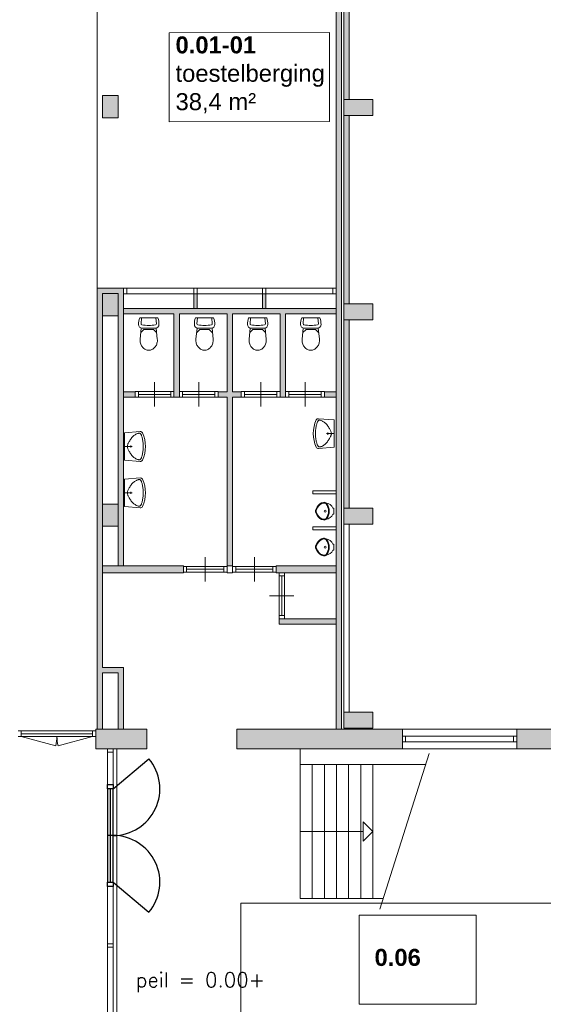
# Model space of a CAD drawing. Header units: millimetres. Extents: x 755778 to 1537169, y 90093 to 392038.
# Tile 42 of 134: x 773960 to 784731, y 353923 to 374169. Entities that reach past the tile are written whole.
import ezdxf

# ---------------------------------------------------------------- set-up
doc = ezdxf.new("R2010")
doc.units = ezdxf.units.MM
doc.layers.add('NIV 00', color=7, linetype='Continuous')
doc.layers.add('oppervlaktelijnen', color=6, linetype='Continuous', lineweight=35, plot=False)
doc.layers.add('RUIMTEnr', color=7, linetype='Continuous', lineweight=5)
doc.styles.add('ROMANS', font='romans.shx')
doc.styles.get("Standard").update_dxf_attribs({"font": 'arial.ttf'})

msp = doc.modelspace()

# ---------------------------------------------------------------- hatches: boundary and pattern name
at = {"layer": 'NIV 00', "lineweight": 5}
h = msp.add_hatch(color=7, dxfattribs=at)
h.dxf.hatch_style = 1
h.paths.add_polyline_path([(792821.8, 362448.1), (792636.8, 362448.1), (792636.8, 380823.1), (792526.8, 380823.1), (792526.8, 362338.1), (792711.8, 362338.1), (792711.8, 359738.1), (792821.8, 359738.1)])
h.paths.add_polyline_path([(788306.8, 368536.8), (788196.8, 368536.8), (788196.8, 359738.1), (788306.8, 359738.1)])
h.paths.add_polyline_path([(780736.8, 372198.1), (780626.8, 372198.1), (780626.8, 368328.1), (780736.8, 368328.1)])
h.paths.add_polyline_path([(780576.8, 379581.1), (780544.8, 379581.1), (780466.8, 379581.1), (780466.8, 359578.1), (780576.8, 359578.1)])
h.paths.add_polyline_path([(780736.8, 367998.1), (780626.8, 367998.1), (780626.8, 364128.1), (780736.8, 364128.1)])
at = {"layer": 'NIV 00', "lineweight": 5, "true_color": 0x555d61}
h = msp.add_hatch(color=251, dxfattribs=at)
h.paths.add_polyline_path([(781226.8, 363798.1), (781226.8, 364128.1), (780626.8, 364128.1), (780626.8, 363798.1)])
h.paths.add_polyline_path([(781226.8, 367998.1), (781226.8, 368328.1), (780626.8, 368328.1), (780626.8, 367998.1)])
h.paths.add_polyline_path([(781226.8, 372198.1), (781226.8, 372528.1), (780626.8, 372528.1), (780626.8, 372198.1)])
h.paths.add_polyline_path([(781226.8, 376398.1), (781226.8, 376728.1), (780626.8, 376728.1), (780626.8, 376398.1)])
at = {"layer": 'NIV 00', "lineweight": 5}
h = msp.add_hatch(color=7, dxfattribs=at)
h.dxf.hatch_style = 1
h.paths.add_polyline_path([(780736.8, 376398.1), (780626.8, 376398.1), (780626.8, 372528.1), (780736.8, 372528.1)])
at = {"layer": 'NIV 00', "lineweight": 5, "true_color": 0x555d61}
h = msp.add_hatch(color=251, dxfattribs=at)
h.paths.add_polyline_path([(775666.8, 372153.1), (775666.8, 372608.1), (775986.8, 372608.1), (775986.8, 372153.1)])
h.paths.add_polyline_path([(775666.8, 368083.1), (775666.8, 368538.1), (775986.8, 368538.1), (775986.8, 368083.1)])
h.paths.add_polyline_path([(775666.8, 363753.1), (775666.8, 364208.1), (775986.8, 364208.1), (775986.8, 363753.1)])
h.paths.add_polyline_path([(781226.8, 359598.1), (781226.8, 359928.1), (780626.8, 359928.1), (780626.8, 359598.1)])
h.paths.add_polyline_path([(778426.8, 359578.1), (778426.8, 359178.1), (781831.8, 359178.1), (781831.8, 359578.1)])
h.paths.add_polyline_path([(775526.8, 359578.1), (776576.8, 359578.1), (776576.8, 359178.1), (775526.8, 359178.1)])
h.paths.add_polyline_path([(784184.3, 359578.1), (784969.3, 359578.1), (784969.3, 359178.1), (784184.3, 359178.1)])
h.paths.add_polyline_path([(787326.8, 359578.1), (788211.8, 359578.1), (788211.8, 359178.1), (787326.8, 359178.1)])
h.paths.add_polyline_path([(791441.8, 359578.1), (791711.8, 359578.1), (791711.8, 359178.1), (791441.8, 359178.1)])
h.paths.add_polyline_path([(787941.8, 352578.1), (788211.8, 352578.1), (788211.8, 352178.1), (787941.8, 352178.1)])
h.paths.add_polyline_path([(788231.8, 348728.1), (788501.8, 348728.1), (788501.8, 349028.1), (788231.8, 349028.1)])
h.paths.add_polyline_path([(787941.8, 348728.1), (788211.8, 348728.1), (788211.8, 349028.1), (787941.8, 349028.1)])
h.paths.add_polyline_path([(784441.8, 348728.1), (784711.8, 348728.1), (784711.8, 349028.1), (784441.8, 349028.1)])
h.paths.add_polyline_path([(791441.8, 348728.1), (791711.8, 348728.1), (791711.8, 349028.1), (791441.8, 349028.1)])
h.paths.add_polyline_path([(794941.8, 348728.1), (795211.8, 348728.1), (795211.8, 349028.1), (794941.8, 349028.1)])
h.paths.add_polyline_path([(794941.8, 352578.1), (795211.8, 352578.1), (795211.8, 352178.1), (794941.8, 352178.1)])
h.paths.add_polyline_path([(794941.8, 359578.1), (795211.8, 359578.1), (795211.8, 359178.1), (794941.8, 359178.1)])
h.paths.add_polyline_path([(798441.8, 359578.1), (798711.8, 359578.1), (798711.8, 359178.1), (798441.8, 359178.1)])
at = {"layer": 'NIV 00', "lineweight": 5}
h = msp.add_hatch(color=7, dxfattribs=at)
h.dxf.hatch_style = 1
h.paths.add_polyline_path([(775666.8, 365993.2), (775558, 365993.2), (775556.8, 365991.9), (775556.8, 360848.1), (775556.8, 359578.1), (775666.8, 359578.1), (775666.8, 360738.1), (775986.8, 360738.1), (775986.8, 359578.1), (776096.8, 359578.1), (776096.8, 360848.1), (775666.8, 360848.1)])
h.paths.add_polyline_path([(777326.8, 362938.1), (775666.8, 362938.1), (775666.8, 362798.1), (777326.8, 362798.1)])
h.paths.add_polyline_path([(775666.8, 368538.1), (775986.8, 368538.1), (775986.8, 365993.2), (776096.8, 365993.2), (776096.8, 366408.1), (776096, 366408.1), (776096, 366518.1), (776096.8, 368648.1), (775556.8, 368648.1), (775556.8, 365994.5), (775558, 365993.2), (775666.8, 365993.2)])
h.paths.add_polyline_path([(776096.8, 365993.2), (775986.8, 365993.2), (775986.8, 362938.1), (776096.8, 362938.1)], flags=17)
h.paths.add_polyline_path([(777244.3, 368123.1), (778226.8, 368123.1), (778226.8, 366518.1), (778044.3, 366518.1), (778044.3, 366408.1), (778226.8, 366408.1), (778226.8, 362938.1), (778336.8, 362938.1), (778336.8, 366408.1), (778519.3, 366408.1), (778519.3, 366518.1), (778336.8, 366518.1), (778336.8, 368123.1), (778505.2, 368123.1), (778505.2, 368233.1), (776096.8, 368233.1), (776096.8, 368123.1), (777134.3, 368123.1), (777134.3, 366408.1), (777244.3, 366408.1), (777244.3, 366522.1)])
h.paths.add_polyline_path([(776334.3, 366518.1), (776096.8, 366518.1), (776096.8, 366408.1), (776334.3, 366408.1)], flags=17)
h.paths.add_polyline_path([(780466.8, 368233.1), (778505.2, 368233.1), (778505.2, 368123.1), (779319.3, 368123.1), (779319.3, 366408.1), (779429.3, 366408.1), (779429.3, 368123.1), (780466.8, 368123.1)])
h.paths.add_polyline_path([(780466.8, 366518.1), (780229.3, 366518.1), (780229.3, 366408.1), (780466.8, 366408.1)], flags=17)
h.paths.add_polyline_path([(780466.8, 362938.1), (779236.8, 362938.1), (779236.8, 362798.1), (780466.8, 362798.1)])
h.paths.add_polyline_path([(780466.8, 361848.1), (779296.8, 361848.1), (779296.8, 361738.1), (780466.8, 361738.1)])
h = msp.add_hatch(color=7, dxfattribs=at)
h.dxf.hatch_style = 1
h.paths.add_polyline_path([(777609.3, 368534.1), (777542.3, 368534.1), (777542.3, 368233.1), (777609.3, 368233.1)])
h = msp.add_hatch(color=7, dxfattribs=at)
h.dxf.hatch_style = 1
h.paths.add_polyline_path([(779021.3, 368534.1), (778954.3, 368534.1), (778954.3, 368233.1), (779021.3, 368233.1)])

# ---------------------------------------------------------------- linework, layer by layer
at = {"layer": 'NIV 00', "color": 7, "lineweight": 5}
for p, q in [((780466.8, 379581.1), (780466.8, 359578.1)), ((780576.8, 359578.1), (780576.8, 379581.1)), ((780626.8, 376398.1), (780626.8, 372528.1)), ((780736.8, 372528.1), (780736.8, 376398.1)), ((775666.8, 372153.1), (775666.8, 372608.1)), ((775666.8, 372608.1), (775986.8, 372608.1)), ((775986.8, 372608.1), (775986.8, 372153.1)), ((781226.8, 372528.1), (780626.8, 372528.1)), ((780626.8, 372528.1), (780626.8, 372198.1)), ((780626.8, 372528.1), (780736.8, 372528.1)), ((781226.8, 372198.1), (781226.8, 372528.1)), ((775986.8, 372153.1), (775666.8, 372153.1)), ((780626.8, 372198.1), (781226.8, 372198.1)), ((780626.8, 372198.1), (780626.8, 368328.1)), ((780736.8, 372198.1), (780626.8, 372198.1)), ((780736.8, 368328.1), (780736.8, 372198.1)), ((776096.8, 368648.1), (775556.8, 368648.1)), ((775556.8, 368648.1), (775556.8, 360848.1)), ((775666.8, 360848.1), (775666.8, 368538.1)), ((775666.8, 368538.1), (775986.8, 368538.1)), ((775666.8, 368083.1), (775666.8, 368538.1)), ((775666.8, 368538.1), (775986.8, 368538.1)), ((775986.8, 368538.1), (775986.8, 362938.1)), ((775986.8, 368538.1), (775986.8, 368083.1)), ((776163.8, 368648.1), (776096.8, 368648.1)), ((776096.8, 368648.1), (776096.8, 368534.1)), ((776096.8, 362938.1), (776096.8, 368648.1)), ((776096.8, 368534.1), (776163.8, 368534.1)), ((776163.8, 368648.1), (776163.8, 368534.1)), ((777542.3, 368648.1), (776163.8, 368648.1)), ((776163.8, 368534.1), (777542.3, 368534.1)), ((777609.3, 368648.1), (777542.3, 368648.1)), ((777542.3, 368648.1), (777542.3, 368534.1)), ((777542.3, 368534.1), (777609.3, 368534.1)), ((777542.3, 368534.1), (777542.3, 368233.1)), ((777609.3, 368534.1), (777542.3, 368534.1)), ((777609.3, 368648.1), (777609.3, 368534.1)), ((778954.3, 368648.1), (777609.3, 368648.1)), ((777609.3, 368534.1), (778954.3, 368534.1)), ((777609.3, 368233.1), (777609.3, 368534.1)), ((779021.3, 368648.1), (778954.3, 368648.1)), ((778954.3, 368648.1), (778954.3, 368534.1)), ((778954.3, 368534.1), (779021.3, 368534.1)), ((778954.3, 368534.1), (778954.3, 368233.1)), ((779021.3, 368534.1), (778954.3, 368534.1)), ((779021.3, 368648.1), (779021.3, 368534.1)), ((780399.8, 368648.1), (779021.3, 368648.1)), ((779021.3, 368534.1), (780399.8, 368534.1)), ((779021.3, 368233.1), (779021.3, 368534.1)), ((780466.8, 368648.1), (780399.8, 368648.1)), ((780399.8, 368648.1), (780399.8, 368534.1)), ((780399.8, 368534.1), (780466.8, 368534.1)), ((780466.8, 368648.1), (780466.8, 368534.1)), ((781226.8, 368328.1), (780626.8, 368328.1)), ((780626.8, 368328.1), (780626.8, 367998.1)), ((780626.8, 368328.1), (780736.8, 368328.1)), ((781226.8, 367998.1), (781226.8, 368328.1)), ((775986.8, 368083.1), (775666.8, 368083.1)), ((776096.8, 368123.1), (776096.8, 368233.1)), ((776096.8, 368233.1), (780466.8, 368233.1)), ((777134.3, 368123.1), (776096.8, 368123.1)), ((777134.3, 366408.1), (777134.3, 368123.1)), ((778226.8, 368123.1), (777244.3, 368123.1)), ((777244.3, 368123.1), (777244.3, 366408.1)), ((777542.3, 368233.1), (777609.3, 368233.1)), ((778226.8, 366518.1), (778226.8, 368123.1)), ((779319.3, 368123.1), (778336.8, 368123.1)), ((778336.8, 368123.1), (778336.8, 366518.1)), ((778954.3, 368233.1), (779021.3, 368233.1)), ((779319.3, 366408.1), (779319.3, 368123.1)), ((780466.8, 368123.1), (779429.3, 368123.1)), ((779429.3, 368123.1), (779429.3, 366408.1)), ((780466.8, 368233.1), (780466.8, 368123.1)), ((776429, 368041.8), (776802, 368041.8)), ((776457.9, 367916.4), (776468.8, 368041.8)), ((776773.1, 367916.4), (776762.2, 368041.8)), ((777576.5, 368041.8), (777949.5, 368041.8)), ((777605.4, 367916.4), (777616.3, 368041.8)), ((777920.6, 367916.4), (777909.7, 368041.8)), ((778669, 368041.8), (779042, 368041.8)), ((778697.9, 367916.4), (778708.8, 368041.8)), ((779013.1, 367916.4), (779002.2, 368041.8)), ((779761.5, 368041.8), (780134.5, 368041.8)), ((779790.4, 367916.4), (779801.3, 368041.8)), ((780105.6, 367916.4), (780094.7, 368041.8)), ((780626.8, 367998.1), (781226.8, 367998.1)), ((780626.8, 367998.1), (780626.8, 364128.1)), ((780736.8, 367998.1), (780626.8, 367998.1)), ((780736.8, 364128.1), (780736.8, 367998.1)), ((776460.4, 367827.8), (776438.5, 367597.1)), ((776517.1, 367797.8), (776455.1, 367737.8)), ((776754.6, 367827.8), (776476.4, 367827.8)), ((776712.8, 367797.8), (776517.1, 367797.8)), ((776712.8, 367797.8), (776774.8, 367737.8)), ((776769.5, 367827.8), (776791.4, 367597.1)), ((777607.9, 367827.8), (777586, 367597.1)), ((777664.6, 367797.8), (777602.6, 367737.8)), ((777902.1, 367827.8), (777623.9, 367827.8)), ((777860.3, 367797.8), (777664.6, 367797.8)), ((777860.3, 367797.8), (777922.3, 367737.8)), ((777917, 367827.8), (777938.9, 367597.1)), ((778700.4, 367827.8), (778678.5, 367597.1)), ((778757.1, 367797.8), (778695.1, 367737.8)), ((778994.6, 367827.8), (778716.4, 367827.8)), ((778952.8, 367797.8), (778757.1, 367797.8)), ((778952.8, 367797.8), (779014.8, 367737.8)), ((779009.5, 367827.8), (779031.4, 367597.1)), ((779792.9, 367827.8), (779771, 367597.1)), ((779849.6, 367797.8), (779787.6, 367737.8)), ((780087.1, 367827.8), (779808.9, 367827.8)), ((780045.3, 367797.8), (779849.6, 367797.8)), ((780045.3, 367797.8), (780107.3, 367737.8)), ((780102, 367827.8), (780123.9, 367597.1)), ((776734.3, 366215.1), (776734.3, 366715.1)), ((777644.3, 366215.1), (777644.3, 366715.1)), ((778919.3, 366215.1), (778919.3, 366715.1)), ((779829.3, 366215.1), (779829.3, 366715.1)), ((776096, 366518.1), (776096, 366408.1)), ((776334.3, 366518.1), (776096, 366518.1)), ((776401.3, 366522.1), (776334.3, 366522.1)), ((776334.3, 366522.1), (776334.3, 366408.1)), ((776334.3, 366408.1), (776334.3, 366518.1)), ((776401.3, 366522.1), (776401.3, 366408.1)), ((777067.3, 366522.1), (776401.3, 366522.1)), ((777067.3, 366465.1), (776401.3, 366465.1)), ((777134.3, 366522.1), (777067.3, 366522.1)), ((777067.3, 366522.1), (777067.3, 366408.1)), ((777134.3, 366522.1), (777134.3, 366408.1)), ((777311.3, 366522.1), (777244.3, 366522.1)), ((777244.3, 366522.1), (777244.3, 366408.1)), ((777311.3, 366522.1), (777311.3, 366408.1)), ((777977.3, 366522.1), (777311.3, 366522.1)), ((777977.3, 366465.1), (777311.3, 366465.1)), ((778044.3, 366522.1), (777977.3, 366522.1)), ((777977.3, 366522.1), (777977.3, 366408.1)), ((778044.3, 366522.1), (778044.3, 366408.1)), ((778044.3, 366408.1), (778044.3, 366518.1)), ((778044.3, 366518.1), (778226.8, 366518.1)), ((778336.8, 366518.1), (778519.3, 366518.1)), ((778586.3, 366522.1), (778519.3, 366522.1)), ((778519.3, 366522.1), (778519.3, 366408.1)), ((778519.3, 366518.1), (778519.3, 366408.1)), ((778586.3, 366522.1), (778586.3, 366408.1)), ((779252.3, 366522.1), (778586.3, 366522.1)), ((779252.3, 366465.1), (778586.3, 366465.1)), ((779319.3, 366522.1), (779252.3, 366522.1)), ((779252.3, 366522.1), (779252.3, 366408.1)), ((779319.3, 366522.1), (779319.3, 366408.1)), ((779496.3, 366522.1), (779429.3, 366522.1)), ((779429.3, 366522.1), (779429.3, 366408.1)), ((779496.3, 366522.1), (779496.3, 366408.1)), ((780162.3, 366522.1), (779496.3, 366522.1)), ((780162.3, 366465.1), (779496.3, 366465.1)), ((780229.3, 366522.1), (780162.3, 366522.1)), ((780162.3, 366522.1), (780162.3, 366408.1)), ((780229.3, 366522.1), (780229.3, 366408.1)), ((780229.3, 366408.1), (780229.3, 366518.1)), ((780229.3, 366518.1), (780466.8, 366518.1)), ((780466.8, 366518.1), (780466.8, 366408.1)), ((776096, 366408.1), (776334.3, 366408.1)), ((776334.3, 366408.1), (776401.3, 366408.1)), ((777067.3, 366408.1), (776401.3, 366408.1)), ((777067.3, 366408.1), (777134.3, 366408.1)), ((777244.3, 366408.1), (777134.3, 366408.1)), ((777244.3, 366408.1), (777311.3, 366408.1)), ((777977.3, 366408.1), (777311.3, 366408.1)), ((777977.3, 366408.1), (778044.3, 366408.1)), ((778226.8, 366408.1), (778044.3, 366408.1)), ((778226.8, 362938.1), (778226.8, 366408.1)), ((778519.3, 366408.1), (778336.8, 366408.1)), ((778336.8, 366408.1), (778336.8, 362938.1)), ((778519.3, 366408.1), (778586.3, 366408.1)), ((779252.3, 366408.1), (778586.3, 366408.1)), ((779252.3, 366408.1), (779319.3, 366408.1)), ((779429.3, 366408.1), (779319.3, 366408.1)), ((779429.3, 366408.1), (779496.3, 366408.1)), ((780162.3, 366408.1), (779496.3, 366408.1)), ((780162.3, 366408.1), (780229.3, 366408.1)), ((780466.8, 366408.1), (780229.3, 366408.1)), ((780065.5, 365835.6), (780069.5, 365851.7)), ((780069.5, 365851.7), (780073.5, 365866)), ((780073.5, 365866), (780077.6, 365878.7)), ((780077.6, 365878.7), (780081.7, 365889.7)), ((780081.7, 365889.7), (780085.9, 365899.2)), ((780085.9, 365899.2), (780090.2, 365907.4)), ((780090.2, 365907.4), (780094.6, 365914.4)), ((780094.6, 365914.4), (780099.2, 365920.1)), ((780099.2, 365920.1), (780103.9, 365924.8)), ((780103.9, 365924.8), (780109, 365928.5)), ((780429.6, 365939.4), (780106.7, 365965)), ((780109, 365928.5), (780114.4, 365931.1)), ((780114.4, 365931.1), (780120.4, 365932.8)), ((780120.4, 365932.8), (780127, 365933.4)), ((780127, 365933.4), (780134.4, 365933)), ((780134.4, 365933), (780142.7, 365931.6)), ((780142.7, 365931.6), (780152, 365929.2)), ((780152, 365929.2), (780162.4, 365925.9)), ((780162.4, 365925.9), (780173.7, 365921.5)), ((780173.7, 365921.5), (780185.9, 365916.1)), ((780185.9, 365916.1), (780198.6, 365909.4)), ((780198.6, 365909.4), (780211.8, 365901.5)), ((780211.8, 365901.5), (780225.2, 365892.4)), ((780225.2, 365892.4), (780238.7, 365881.8)), ((780238.7, 365881.8), (780252, 365869.9)), ((780252, 365869.9), (780265, 365856.5)), ((780265, 365856.5), (780277.7, 365841.9)), ((780429.6, 365939.4), (780429.6, 365378.3)), ((776116.8, 365673.5), (776439.6, 365699.2)), ((776116.8, 365112.4), (776116.8, 365673.5)), ((776334.5, 365635.7), (776347.7, 365643.6)), ((776347.7, 365643.6), (776360.4, 365650.2)), ((776360.4, 365650.2), (776372.6, 365655.7)), ((776372.6, 365655.7), (776384, 365660.1)), ((776384, 365660.1), (776394.4, 365663.4)), ((776394.4, 365663.4), (776403.7, 365665.7)), ((776403.7, 365665.7), (776412, 365667.1)), ((776412, 365667.1), (776419.3, 365667.5)), ((776419.3, 365667.5), (776426, 365666.9)), ((776426, 365666.9), (776431.9, 365665.3)), ((776431.9, 365665.3), (776437.4, 365662.6)), ((776437.4, 365662.6), (776442.4, 365659)), ((776442.4, 365659), (776447.1, 365654.3)), ((776447.1, 365654.3), (776451.7, 365648.5)), ((776451.7, 365648.5), (776456.1, 365641.6)), ((776456.1, 365641.6), (776460.4, 365633.4)), ((780044.2, 365658.8), (780044.7, 365683.4)), ((780044.7, 365634.2), (780044.2, 365658.8)), ((780044.7, 365683.4), (780046, 365707.8)), ((780046, 365707.8), (780048.1, 365731.7)), ((780048.1, 365731.7), (780050.9, 365754.8)), ((780050.9, 365754.8), (780054.1, 365777.1)), ((780054.1, 365777.1), (780057.7, 365798.1)), ((780057.7, 365798.1), (780061.5, 365817.7)), ((780061.5, 365817.7), (780065.5, 365835.6)), ((780429.6, 365658.8), (780273.5, 365658.8)), ((780277.7, 365841.9), (780289.8, 365826.5)), ((780289.8, 365826.5), (780301.4, 365810.6)), ((780300.2, 365681.6), (780300.2, 365636)), ((780301.4, 365810.6), (780312.3, 365794.5)), ((780312.3, 365794.5), (780322.5, 365778.5)), ((780322.5, 365778.5), (780331.8, 365763)), ((780331.8, 365763), (780340.2, 365748.3)), ((780340.2, 365748.3), (780347.5, 365734.7)), ((780347.5, 365734.7), (780353.8, 365722)), ((780353.8, 365722), (780359.2, 365710.2)), ((780359.2, 365710.2), (780363.5, 365699.1)), ((780363.5, 365699.1), (780366.8, 365688.5)), ((780366.8, 365688.5), (780369.2, 365678.4)), ((780369.2, 365678.4), (780370.6, 365668.5)), ((780370.6, 365649.1), (780369.2, 365639.3)), ((780370.6, 365668.5), (780371.1, 365658.8)), ((780371.1, 365658.8), (780370.6, 365649.1)), ((776182.8, 365433.2), (776187.2, 365444.3)), ((776187.2, 365444.3), (776192.5, 365456.2)), ((776192.5, 365456.2), (776198.8, 365468.8)), ((776198.8, 365468.8), (776206.2, 365482.5)), ((776206.2, 365482.5), (776214.5, 365497.2)), ((776214.5, 365497.2), (776223.8, 365512.7)), ((776223.8, 365512.7), (776234, 365528.6)), ((776234, 365528.6), (776244.9, 365544.7)), ((776244.9, 365544.7), (776256.5, 365560.7)), ((776256.5, 365560.7), (776268.7, 365576.1)), ((776268.7, 365576.1), (776281.3, 365590.6)), ((776281.3, 365590.6), (776294.3, 365604)), ((776294.3, 365604), (776307.7, 365616)), ((776307.7, 365616), (776321.1, 365626.5)), ((776321.1, 365626.5), (776334.5, 365635.7)), ((776460.4, 365633.4), (776464.6, 365623.8)), ((776464.6, 365623.8), (776468.7, 365612.8)), ((776468.7, 365612.8), (776472.8, 365600.2)), ((776472.8, 365600.2), (776476.8, 365585.9)), ((776476.8, 365585.9), (776480.8, 365569.8)), ((776480.8, 365569.8), (776484.8, 365551.9)), ((776484.8, 365551.9), (776488.7, 365532.2)), ((776488.7, 365532.2), (776492.3, 365511.2)), ((776492.3, 365511.2), (776495.5, 365489)), ((776495.5, 365489), (776498.2, 365465.8)), ((776498.2, 365465.8), (776500.3, 365441.9)), ((776500.3, 365441.9), (776501.7, 365417.6)), ((780046, 365609.9), (780044.7, 365634.2)), ((780048.1, 365586), (780046, 365609.9)), ((780050.9, 365562.8), (780048.1, 365586)), ((780054.1, 365540.6), (780050.9, 365562.8)), ((780057.7, 365519.5), (780054.1, 365540.6)), ((780061.5, 365499.9), (780057.7, 365519.5)), ((780065.5, 365482), (780061.5, 365499.9)), ((780069.5, 365465.9), (780065.5, 365482)), ((780073.5, 365451.6), (780069.5, 365465.9)), ((780077.6, 365439), (780073.5, 365451.6)), ((780081.7, 365428), (780077.6, 365439)), ((780252, 365447.8), (780238.7, 365435.8)), ((780265, 365461.2), (780252, 365447.8)), ((780277.7, 365475.7), (780265, 365461.2)), ((780289.8, 365491.1), (780277.7, 365475.7)), ((780301.4, 365507.1), (780289.8, 365491.1)), ((780312.3, 365523.2), (780301.4, 365507.1)), ((780322.5, 365539.1), (780312.3, 365523.2)), ((780331.8, 365554.6), (780322.5, 365539.1)), ((780340.2, 365569.3), (780331.8, 365554.6)), ((780347.5, 365583), (780340.2, 365569.3)), ((780353.8, 365595.6), (780347.5, 365583)), ((780359.2, 365607.4), (780353.8, 365595.6)), ((780363.5, 365618.6), (780359.2, 365607.4)), ((780366.8, 365629.1), (780363.5, 365618.6)), ((780369.2, 365639.3), (780366.8, 365629.1)), ((776116.8, 365393), (776272.8, 365393)), ((776175.2, 365393), (776175.7, 365402.7)), ((776175.7, 365383.3), (776175.2, 365393)), ((776175.7, 365402.7), (776177.1, 365412.5)), ((776177.1, 365373.4), (776175.7, 365383.3)), ((776177.1, 365412.5), (776179.5, 365422.7)), ((776179.5, 365363.3), (776177.1, 365373.4)), ((776179.5, 365422.7), (776182.8, 365433.2)), ((776182.8, 365352.7), (776179.5, 365363.3)), ((776187.2, 365341.6), (776182.8, 365352.7)), ((776192.5, 365329.8), (776187.2, 365341.6)), ((776198.8, 365317.1), (776192.5, 365329.8)), ((776206.2, 365303.5), (776198.8, 365317.1)), ((776214.5, 365288.8), (776206.2, 365303.5)), ((776223.8, 365273.3), (776214.5, 365288.8)), ((776234, 365257.3), (776223.8, 365273.3)), ((776244.9, 365241.2), (776234, 365257.3)), ((776256.5, 365225.3), (776244.9, 365241.2)), ((776246.1, 365370.2), (776246.1, 365415.8)), ((776488.7, 365253.7), (776484.8, 365234.1)), ((776492.3, 365274.7), (776488.7, 365253.7)), ((776495.5, 365297), (776492.3, 365274.7)), ((776498.2, 365320.1), (776495.5, 365297)), ((776500.3, 365344), (776498.2, 365320.1)), ((776501.7, 365368.4), (776500.3, 365344)), ((776501.7, 365417.6), (776502.1, 365393)), ((776502.1, 365393), (776501.7, 365368.4)), ((780085.9, 365418.4), (780081.7, 365428)), ((780090.2, 365410.2), (780085.9, 365418.4)), ((780094.6, 365403.3), (780090.2, 365410.2)), ((780099.2, 365397.5), (780094.6, 365403.3)), ((780103.9, 365392.8), (780099.2, 365397.5)), ((780109, 365389.1), (780103.9, 365392.8)), ((780429.6, 365378.3), (780106.7, 365352.6)), ((780114.4, 365386.5), (780109, 365389.1)), ((780120.4, 365384.9), (780114.4, 365386.5)), ((780127, 365384.3), (780120.4, 365384.9)), ((780134.4, 365384.7), (780127, 365384.3)), ((780142.7, 365386), (780134.4, 365384.7)), ((780152, 365388.4), (780142.7, 365386)), ((780162.4, 365391.7), (780152, 365388.4)), ((780173.7, 365396.1), (780162.4, 365391.7)), ((780185.9, 365401.6), (780173.7, 365396.1)), ((780198.6, 365408.2), (780185.9, 365401.6)), ((780211.8, 365416.1), (780198.6, 365408.2)), ((780225.2, 365425.3), (780211.8, 365416.1)), ((780238.7, 365435.8), (780225.2, 365425.3)), ((776116.8, 365112.4), (776439.6, 365086.8)), ((776268.7, 365209.9), (776256.5, 365225.3)), ((776281.3, 365195.3), (776268.7, 365209.9)), ((776294.3, 365181.9), (776281.3, 365195.3)), ((776307.7, 365170), (776294.3, 365181.9)), ((776321.1, 365159.4), (776307.7, 365170)), ((776334.5, 365150.2), (776321.1, 365159.4)), ((776347.7, 365142.4), (776334.5, 365150.2)), ((776360.4, 365135.7), (776347.7, 365142.4)), ((776372.6, 365130.3), (776360.4, 365135.7)), ((776384, 365125.9), (776372.6, 365130.3)), ((776394.4, 365122.6), (776384, 365125.9)), ((776403.7, 365120.2), (776394.4, 365122.6)), ((776412, 365118.8), (776403.7, 365120.2)), ((776419.3, 365118.4), (776412, 365118.8)), ((776426, 365119), (776419.3, 365118.4)), ((776431.9, 365120.7), (776426, 365119)), ((776437.4, 365123.3), (776431.9, 365120.7)), ((776442.4, 365127), (776437.4, 365123.3)), ((776447.1, 365131.7), (776442.4, 365127)), ((776451.7, 365137.4), (776447.1, 365131.7)), ((776456.1, 365144.4), (776451.7, 365137.4)), ((776460.4, 365152.6), (776456.1, 365144.4)), ((776464.6, 365162.1), (776460.4, 365152.6)), ((776468.7, 365173.1), (776464.6, 365162.1)), ((776472.8, 365185.8), (776468.7, 365173.1)), ((776476.8, 365200.1), (776472.8, 365185.8)), ((776480.8, 365216.1), (776476.8, 365200.1)), ((776484.8, 365234.1), (776480.8, 365216.1)), ((776116.8, 364720.2), (776439.6, 364745.8)), ((776116.8, 364159.1), (776116.8, 364720.2)), ((776268.7, 364622.8), (776281.3, 364637.3)), ((776281.3, 364637.3), (776294.3, 364650.7)), ((776294.3, 364650.7), (776307.7, 364662.7)), ((776307.7, 364662.7), (776321.1, 364673.2)), ((776321.1, 364673.2), (776334.5, 364682.4)), ((776334.5, 364682.4), (776347.7, 364690.3)), ((776347.7, 364690.3), (776360.4, 364696.9)), ((776360.4, 364696.9), (776372.6, 364702.4)), ((776372.6, 364702.4), (776384, 364706.7)), ((776384, 364706.7), (776394.4, 364710.1)), ((776394.4, 364710.1), (776403.7, 364712.4)), ((776403.7, 364712.4), (776412, 364713.8)), ((776412, 364713.8), (776419.3, 364714.2)), ((776419.3, 364714.2), (776426, 364713.6)), ((776426, 364713.6), (776431.9, 364712)), ((776431.9, 364712), (776437.4, 364709.3)), ((776437.4, 364709.3), (776442.4, 364705.7)), ((776442.4, 364705.7), (776447.1, 364701)), ((776447.1, 364701), (776451.7, 364695.2)), ((776451.7, 364695.2), (776456.1, 364688.3)), ((776456.1, 364688.3), (776460.4, 364680.1)), ((776460.4, 364680.1), (776464.6, 364670.5)), ((776464.6, 364670.5), (776468.7, 364659.5)), ((776468.7, 364659.5), (776472.8, 364646.9)), ((776472.8, 364646.9), (776476.8, 364632.6)), ((776476.8, 364632.6), (776480.8, 364616.5)), ((776116.8, 364439.7), (776272.8, 364439.7)), ((776175.2, 364439.7), (776175.7, 364449.4)), ((776175.7, 364429.9), (776175.2, 364439.7)), ((776175.7, 364449.4), (776177.1, 364459.2)), ((776177.1, 364420.1), (776175.7, 364429.9)), ((776177.1, 364459.2), (776179.5, 364469.4)), ((776179.5, 364469.4), (776182.8, 364479.9)), ((776182.8, 364479.9), (776187.2, 364491)), ((776187.2, 364491), (776192.5, 364502.9)), ((776192.5, 364502.9), (776198.8, 364515.5)), ((776198.8, 364515.5), (776206.2, 364529.2)), ((776206.2, 364529.2), (776214.5, 364543.9)), ((776214.5, 364543.9), (776223.8, 364559.4)), ((776223.8, 364559.4), (776234, 364575.3)), ((776234, 364575.3), (776244.9, 364591.4)), ((776244.9, 364591.4), (776256.5, 364607.3)), ((776246.1, 364416.9), (776246.1, 364462.5)), ((776256.5, 364607.3), (776268.7, 364622.8)), ((776480.8, 364616.5), (776484.8, 364598.5)), ((776484.8, 364598.5), (776488.7, 364578.9)), ((776488.7, 364578.9), (776492.3, 364557.9)), ((776492.3, 364557.9), (776495.5, 364535.7)), ((776495.5, 364535.7), (776498.2, 364512.5)), ((776498.2, 364512.5), (776500.3, 364488.6)), ((776500.3, 364488.6), (776501.7, 364464.3)), ((776501.7, 364464.3), (776502.1, 364439.7)), ((776502.1, 364439.7), (776501.7, 364415.1)), ((779986.7, 364418.1), (779986.7, 364478.1)), ((779986.7, 364478.1), (780466.8, 364478.1)), ((780466.8, 364478.1), (780466.8, 364418.1)), ((776179.5, 364410), (776177.1, 364420.1)), ((776182.8, 364399.4), (776179.5, 364410)), ((776187.2, 364388.3), (776182.8, 364399.4)), ((776192.5, 364376.5), (776187.2, 364388.3)), ((776198.8, 364363.8), (776192.5, 364376.5)), ((776206.2, 364350.2), (776198.8, 364363.8)), ((776214.5, 364335.5), (776206.2, 364350.2)), ((776223.8, 364320), (776214.5, 364335.5)), ((776234, 364304), (776223.8, 364320)), ((776244.9, 364287.9), (776234, 364304)), ((776256.5, 364272), (776244.9, 364287.9)), ((776268.7, 364256.6), (776256.5, 364272)), ((776281.3, 364242), (776268.7, 364256.6)), ((776294.3, 364228.6), (776281.3, 364242)), ((776307.7, 364216.6), (776294.3, 364228.6)), ((776472.8, 364232.4), (776468.7, 364219.8)), ((776476.8, 364246.7), (776472.8, 364232.4)), ((776480.8, 364262.8), (776476.8, 364246.7)), ((776484.8, 364280.8), (776480.8, 364262.8)), ((776488.7, 364300.4), (776484.8, 364280.8)), ((776492.3, 364321.4), (776488.7, 364300.4)), ((776495.5, 364343.6), (776492.3, 364321.4)), ((776498.2, 364366.8), (776495.5, 364343.6)), ((776500.3, 364390.7), (776498.2, 364366.8)), ((776501.7, 364415.1), (776500.3, 364390.7)), ((780466.8, 364418.1), (779986.7, 364418.1)), ((775666.8, 363753.1), (775666.8, 364208.1)), ((775666.8, 364208.1), (775986.8, 364208.1)), ((775986.8, 364208.1), (775986.8, 363753.1)), ((776116.8, 364159.1), (776439.6, 364133.5)), ((776321.1, 364206.1), (776307.7, 364216.6)), ((776334.5, 364196.9), (776321.1, 364206.1)), ((776347.7, 364189.1), (776334.5, 364196.9)), ((776360.4, 364182.4), (776347.7, 364189.1)), ((776372.6, 364177), (776360.4, 364182.4)), ((776384, 364172.6), (776372.6, 364177)), ((776394.4, 364169.2), (776384, 364172.6)), ((776403.7, 364166.9), (776394.4, 364169.2)), ((776412, 364165.5), (776403.7, 364166.9)), ((776419.3, 364165.1), (776412, 364165.5)), ((776426, 364165.7), (776419.3, 364165.1)), ((776431.9, 364167.4), (776426, 364165.7)), ((776437.4, 364170), (776431.9, 364167.4)), ((776442.4, 364173.7), (776437.4, 364170)), ((776447.1, 364178.4), (776442.4, 364173.7)), ((776451.7, 364184.1), (776447.1, 364178.4)), ((776456.1, 364191.1), (776451.7, 364184.1)), ((776460.4, 364199.2), (776456.1, 364191.1)), ((776464.6, 364208.8), (776460.4, 364199.2)), ((776468.7, 364219.8), (776464.6, 364208.8)), ((780047.7, 364086.7), (780080.9, 364149.4)), ((780080.9, 363977.2), (780047.7, 364040)), ((780060.6, 364079.9), (780093.7, 364142.7)), ((780093.7, 363984), (780060.6, 364046.7)), ((780423.4, 364125), (780400.8, 364125)), ((780423.4, 364001.7), (780423.4, 364125)), ((781226.8, 364128.1), (780626.8, 364128.1)), ((780626.8, 364128.1), (780626.8, 363798.1)), ((780626.8, 364128.1), (780736.8, 364128.1)), ((781226.8, 363798.1), (781226.8, 364128.1)), ((780423.4, 364001.7), (780400.8, 364001.7)), ((780423.4, 364001.7), (780400.8, 364001.7)), ((780423.4, 364001.7), (780400.8, 364001.7)), ((775986.8, 363753.1), (775666.8, 363753.1)), ((779986.7, 363678.1), (779986.7, 363738.1)), ((779986.7, 363738.1), (780466.8, 363738.1)), ((780466.8, 363678.1), (779986.7, 363678.1)), ((780466.8, 363738.1), (780466.8, 363678.1)), ((780626.8, 363798.1), (781226.8, 363798.1)), ((780626.8, 363798.1), (780626.8, 359928.1)), ((780736.8, 363798.1), (780626.8, 363798.1)), ((780736.8, 359928.1), (780736.8, 363798.1)), ((780047.7, 363348.1), (780080.9, 363410.9)), ((780080.9, 363238.6), (780047.7, 363301.4)), ((780060.6, 363341.3), (780093.7, 363404.1)), ((780093.7, 363245.4), (780060.6, 363308.2)), ((780423.4, 363386.4), (780400.8, 363386.4)), ((780423.4, 363263.1), (780400.8, 363263.1)), ((780423.4, 363263.1), (780423.4, 363386.4)), ((777776.8, 362618.1), (777776.8, 363118.1)), ((778786.8, 362618.1), (778786.8, 363118.1)), ((775666.8, 362798.1), (775666.8, 362938.1)), ((775666.8, 362938.1), (777326.8, 362938.1)), ((775986.8, 362938.1), (776096.8, 362938.1)), ((777326.8, 362938.1), (777326.8, 362798.1)), ((777393.8, 362925.1), (777326.8, 362925.1)), ((777326.8, 362925.1), (777326.8, 362811.1)), ((777326.8, 362811.1), (777393.8, 362811.1)), ((777393.8, 362925.1), (777393.8, 362811.1)), ((778159.8, 362925.1), (777393.8, 362925.1)), ((778159.8, 362868.1), (777393.8, 362868.1)), ((778159.8, 362811.1), (777393.8, 362811.1)), ((778226.8, 362925.1), (778159.8, 362925.1)), ((778159.8, 362925.1), (778159.8, 362811.1)), ((778159.8, 362811.1), (778226.8, 362811.1)), ((778336.8, 362938.1), (778226.8, 362938.1)), ((778226.8, 362938.1), (778226.8, 362798.1)), ((778336.8, 362938.1), (778226.8, 362938.1)), ((778226.8, 362925.1), (778226.8, 362811.1)), ((778336.8, 362798.1), (778336.8, 362938.1)), ((778403.8, 362925.1), (778336.8, 362925.1)), ((778336.8, 362925.1), (778336.8, 362811.1)), ((778336.8, 362811.1), (778403.8, 362811.1)), ((778403.8, 362925.1), (778403.8, 362811.1)), ((779169.8, 362925.1), (778403.8, 362925.1)), ((779169.8, 362868.1), (778403.8, 362868.1)), ((779169.8, 362811.1), (778403.8, 362811.1)), ((779236.8, 362925.1), (779169.8, 362925.1)), ((779169.8, 362925.1), (779169.8, 362811.1)), ((779169.8, 362811.1), (779236.8, 362811.1)), ((779236.8, 362938.1), (779236.8, 362798.1)), ((780466.8, 362938.1), (779236.8, 362938.1)), ((779236.8, 362925.1), (779236.8, 362811.1)), ((780466.8, 362798.1), (780466.8, 362938.1)), ((777326.8, 362798.1), (775666.8, 362798.1)), ((778226.8, 362798.1), (778336.8, 362798.1)), ((779236.8, 362798.1), (780466.8, 362798.1)), ((779294.8, 362798.1), (779294.8, 362731.1)), ((779408.8, 362798.1), (779294.8, 362798.1)), ((779408.8, 362731.1), (779294.8, 362731.1)), ((779294.8, 362731.1), (779294.8, 361915.1)), ((779351.8, 362731.1), (779351.8, 361915.1)), ((779408.8, 362731.1), (779408.8, 362798.1)), ((779408.8, 362731.1), (779408.8, 361915.1)), ((779101.8, 362323.1), (779601.8, 362323.1)), ((779294.8, 361915.1), (779294.8, 361848.1)), ((779408.8, 361915.1), (779294.8, 361915.1)), ((779408.8, 361848.1), (779294.8, 361848.1)), ((779296.8, 361738.1), (779296.8, 361848.1)), ((779296.8, 361848.1), (780466.8, 361848.1)), ((779408.8, 361848.1), (779408.8, 361915.1)), ((780466.8, 361848.1), (780466.8, 361738.1)), ((779408.8, 361738.1), (779294.8, 361738.1)), ((780466.8, 361738.1), (779296.8, 361738.1)), ((775556.8, 359578.1), (775556.8, 360848.1)), ((775666.8, 360848.1), (776096.8, 360848.1)), ((776096.8, 360848.1), (776096.8, 359578.1)), ((775986.8, 360738.1), (775666.8, 360738.1)), ((775666.8, 360738.1), (775666.8, 359578.1)), ((775986.8, 359578.1), (775986.8, 360738.1)), ((781226.8, 359928.1), (780626.8, 359928.1)), ((780626.8, 359928.1), (780626.8, 359598.1)), ((780626.8, 359928.1), (780736.8, 359928.1)), ((781226.8, 359598.1), (781226.8, 359928.1)), ((775526.8, 359578.1), (776576.8, 359578.1)), ((775526.8, 359178.1), (775526.8, 359578.1)), ((775666.8, 359578.1), (775556.8, 359578.1)), ((776096.8, 359578.1), (775986.8, 359578.1)), ((776576.8, 359578.1), (776576.8, 359178.1)), ((778426.8, 359578.1), (778426.8, 359178.1)), ((781831.8, 359578.1), (778426.8, 359578.1)), ((780466.8, 359578.1), (780576.8, 359578.1)), ((780626.8, 359598.1), (781226.8, 359598.1)), ((781831.8, 359178.1), (781831.8, 359578.1)), ((781831.8, 359578.1), (784184.3, 359578.1)), ((784184.3, 359578.1), (784969.3, 359578.1)), ((784184.3, 359178.1), (784184.3, 359578.1)), ((773993.8, 359543.1), (773926.8, 359543.1)), ((773926.8, 359429.1), (773993.8, 359429.1)), ((773993.8, 359543.1), (773993.8, 359429.1)), ((775459.8, 359543.1), (773993.8, 359543.1)), ((775459.8, 359486.1), (773993.8, 359486.1)), ((775459.8, 359429.1), (773993.8, 359429.1)), ((773993.8, 359429.1), (774701.8, 359239.4)), ((775459.8, 359429.1), (774751.7, 359239.4)), ((775526.8, 359543.1), (775459.8, 359543.1)), ((775459.8, 359543.1), (775459.8, 359429.1)), ((775459.8, 359429.1), (775526.8, 359429.1)), ((775526.8, 359543.1), (775526.8, 359429.1)), ((784117.3, 359435.1), (781898.8, 359435.1)), ((776576.8, 359178.1), (775526.8, 359178.1)), ((775769.8, 359178.1), (775883.8, 359178.1)), ((775769.8, 359111.1), (775769.8, 359178.1)), ((775883.8, 359178.1), (775883.8, 359111.1)), ((775961.8, 359178.1), (775961.8, 349013.1)), ((778426.8, 359178.1), (781831.8, 359178.1)), ((779726.8, 356101.1), (779726.8, 359176.2)), ((781831.8, 359178.1), (784184.3, 359178.1)), ((784117.3, 359321.1), (781898.8, 359321.1)), ((784969.3, 359178.1), (784184.3, 359178.1)), ((775883.8, 359111.1), (775769.8, 359111.1)), ((775883.8, 359111.1), (775769.8, 359111.1)), ((775769.8, 359111.1), (775769.8, 358444.1)), ((775883.8, 358444.1), (775883.8, 359111.1)), ((782311.6, 358851.1), (779726.8, 358851.1)), ((779976.8, 356101.1), (779976.8, 358851.1)), ((780226.8, 356101.1), (780226.8, 358851.1)), ((780476.8, 356101.1), (780476.8, 358851.1)), ((780726.8, 356101.1), (780726.8, 358851.1)), ((780976.8, 356101.1), (780976.8, 358851.1)), ((781226.8, 356101.1), (781226.8, 358851.1)), ((775769.8, 358444.1), (775883.8, 358444.1)), ((781026.8, 357277.1), (781026.8, 357677.1)), ((781026.8, 357677.1), (781226.8, 357477.1)), ((781026.8, 357477.1), (779726.8, 357477.1)), ((781226.8, 357477.1), (781026.8, 357277.1)), ((775883.8, 356344.1), (775769.8, 356344.1)), ((775769.8, 356344.1), (775769.8, 352670.1)), ((775883.8, 352670.1), (775883.8, 356344.1)), ((781440.2, 356101.1), (779726.8, 356101.1)), ((775769.8, 355164.1), (775883.8, 355164.1)), ((775769.8, 355097.1), (775769.8, 355164.1)), ((775883.8, 355164.1), (775883.8, 355097.1)), ((775883.8, 355097.1), (775769.8, 355097.1))]:
    msp.add_line(p, q, dxfattribs=at)
at = {"layer": 'NIV 00', "color": 7, "linetype": 'ByBlock', "lineweight": 5}
for p, q in [((781898.8, 359435.1), (781831.8, 359435.1)), ((781831.8, 359435.1), (781831.8, 359321.1)), ((781898.8, 359321.1), (781898.8, 359435.1)), ((784184.3, 359435.1), (784117.3, 359435.1)), ((784117.3, 359435.1), (784117.3, 359321.1)), ((784184.3, 359321.1), (784184.3, 359435.1)), ((781831.8, 359321.1), (781898.8, 359321.1)), ((784117.3, 359321.1), (784184.3, 359321.1))]:
    msp.add_line(p, q, dxfattribs=at)
at = {"layer": 'NIV 00', "color": 7}
for p, q in [((775883.8, 358354.1), (776619.2, 358971.2)), ((775769.8, 358354.1), (775769.8, 358444.1)), ((775769.8, 358444.1), (775883.8, 358444.1)), ((775883.8, 358354.1), (775769.8, 358354.1)), ((775769.8, 358354.1), (775769.8, 356434.1)), ((775883.8, 358354.1), (775769.8, 358354.1)), ((775826.8, 356434.1), (775826.8, 358354.1)), ((775883.8, 358444.1), (775883.8, 358354.1)), ((775883.8, 356434.1), (775883.8, 358354.1)), ((775883.8, 357394.1), (775769.8, 357394.1)), ((775769.8, 356434.1), (775883.8, 356434.1)), ((775769.8, 356344.1), (775769.8, 356434.1)), ((775769.8, 356434.1), (775883.8, 356434.1)), ((775883.8, 356344.1), (775769.8, 356344.1)), ((775883.8, 356434.1), (776619.2, 355817)), ((775883.8, 356434.1), (775883.8, 356344.1))]:
    msp.add_line(p, q, dxfattribs=at)
at = {"layer": 'NIV 00', "color": 7, "lineweight": 5, "ltscale": 2}
msp.add_line((782384, 359078.1), (781370.6, 355881.7), dxfattribs=at)
at = {"layer": 'NIV 00', "color": 7, "lineweight": 5, "ltscale": 0.3}
for p, q in [((785356.8, 356001.1), (778506.8, 356001.1)), ((778506.8, 356001.1), (778506.8, 352763.1))]:
    msp.add_line(p, q, dxfattribs=at)
at = {"layer": 'NIV 00', "color": 7, "lineweight": 5}
for centre in [(780243.9, 364063.3), (780243.9, 363324.8)]:
    msp.add_circle(centre, 21.5, dxfattribs=at)
for centre, radius, start, end in [((776852.1, 367898.8), 446.6, 161.32403, 180.01159), ((776476.4, 367898.7), 70.9, 180, 270), ((776478.5, 367915.3), 20.6, 176.89039, 258.49957), ((776615.5, 368588.7), 707.8, 258.49957, 281.50043), ((776754.6, 367898.7), 70.9, 270, 0), ((776752.5, 367915.3), 20.6, 281.50043, 3.10961), ((776378.9, 367898.8), 446.6, 359.98841, 18.67597), ((777999.6, 367898.8), 446.6, 161.32403, 180.01159), ((777623.9, 367898.7), 70.9, 180, 270), ((777626, 367915.3), 20.6, 176.89039, 258.49957), ((777763, 368588.7), 707.8, 258.49957, 281.50043), ((777902.1, 367898.7), 70.9, 270, 0), ((777900, 367915.3), 20.6, 281.50043, 3.10961), ((777526.4, 367898.8), 446.6, 359.98841, 18.67597), ((779092.1, 367898.8), 446.6, 161.32403, 180.01159), ((778716.4, 367898.7), 70.9, 180, 270), ((778718.5, 367915.3), 20.6, 176.89039, 258.49957), ((778855.5, 368588.7), 707.8, 258.49957, 281.50043), ((778994.6, 367898.7), 70.9, 270, 0), ((778992.5, 367915.3), 20.6, 281.50043, 3.10961), ((778618.9, 367898.8), 446.6, 359.98841, 18.67597), ((780184.6, 367898.8), 446.6, 161.32403, 180.01159), ((779808.9, 367898.7), 70.9, 180, 270), ((779811, 367915.3), 20.6, 176.89039, 258.49957), ((779948, 368588.7), 707.8, 258.49957, 281.50043), ((780087.1, 367898.7), 70.9, 270, 0), ((780085, 367915.3), 20.6, 281.50043, 3.10961), ((779711.4, 367898.8), 446.6, 359.98841, 18.67597), ((776667.6, 367575.3), 230.2, 174.57812, 180), ((776667.6, 367575.3), 230.2, 180, 199.96738), ((776641.9, 367566), 202.8, 199.96738, 221.25548), ((776588, 367566), 202.8, 318.74452, 340.03262), ((776562.2, 367575.3), 230.2, 340.03262, 360), ((776562.2, 367575.3), 230.2, 360, 5.42188), ((777815.1, 367575.3), 230.2, 174.57812, 180), ((777815.1, 367575.3), 230.2, 180, 199.96738), ((777789.4, 367566), 202.8, 199.96738, 221.25548), ((777735.5, 367566), 202.8, 318.74452, 340.03262), ((777709.7, 367575.3), 230.2, 340.03262, 360), ((777709.7, 367575.3), 230.2, 360, 5.42188), ((778907.6, 367575.3), 230.2, 174.57812, 180), ((778907.6, 367575.3), 230.2, 180, 199.96738), ((778881.9, 367566), 202.8, 199.96738, 221.25548), ((778828, 367566), 202.8, 318.74452, 340.03262), ((778802.2, 367575.3), 230.2, 340.03262, 360), ((778802.2, 367575.3), 230.2, 360, 5.42188), ((780000.1, 367575.3), 230.2, 174.57812, 180), ((780000.1, 367575.3), 230.2, 180, 199.96738), ((779974.4, 367566), 202.8, 199.96738, 221.25548), ((779920.5, 367566), 202.8, 318.74452, 340.03262), ((779894.7, 367575.3), 230.2, 340.03262, 360), ((779894.7, 367575.3), 230.2, 360, 5.42188), ((776625.5, 367551.6), 181, 221.25548, 244.72196), ((776614.9, 367529.3), 156.3, 244.72196, 270), ((776614.9, 367529.3), 156.3, 270, 295.27804), ((776604.4, 367551.6), 181, 295.27804, 318.74452), ((777773, 367551.6), 181, 221.25548, 244.72196), ((777762.4, 367529.3), 156.3, 244.72196, 270), ((777762.4, 367529.3), 156.3, 270, 295.27804), ((777751.9, 367551.6), 181, 295.27804, 318.74452), ((778865.5, 367551.6), 181, 221.25548, 244.72196), ((778854.9, 367529.3), 156.3, 244.72196, 270), ((778854.9, 367529.3), 156.3, 270, 295.27804), ((778844.4, 367551.6), 181, 295.27804, 318.74452), ((779958, 367551.6), 181, 221.25548, 244.72196), ((779947.4, 367529.3), 156.3, 244.72196, 270), ((779947.4, 367529.3), 156.3, 270, 295.27804), ((779936.9, 367551.6), 181, 295.27804, 318.74452), ((780668.8, 365658.8), 669.2, 155.35536, 204.64464), ((780103, 365918.4), 46.8, 85.45689, 155.35536), ((776443.3, 365652.5), 46.8, 24.64464, 94.54311), ((775877.5, 365393), 669.2, 335.35536, 24.64464), ((780103, 365399.3), 46.8, 204.64464, 274.54311), ((776443.3, 365133.4), 46.8, 265.45689, 335.35536), ((776443.3, 364699.2), 46.8, 24.64464, 94.54311), ((775877.5, 364439.7), 669.2, 335.35536, 24.64464), ((780243.9, 364063.3), 184.3, 100.4462, 152.14604), ((780243.9, 364063.3), 169.8, 100.4462, 152.14604), ((780222.1, 364181.1), 64.5, 39.25652, 100.4462), ((780222.1, 364181.1), 50, 39.25652, 100.4462), ((780243.9, 364063.3), 168.6, 21.44361, 83.37374), ((776443.3, 364180.1), 46.8, 265.45689, 335.35536), ((780091.9, 364063.3), 50, 152.14604, 207.85396), ((780091.9, 364063.3), 35.5, 152.14604, 207.85396), ((780078, 364063.3), 236.2, 320.74348, 39.25652), ((780078, 364063.3), 250.7, 320.74348, 39.25652), ((780243.9, 364063.3), 184.3, 207.85396, 259.5538), ((780243.9, 364063.3), 169.8, 207.85396, 259.5538), ((780222.1, 363945.5), 64.5, 259.5538, 320.74348), ((780222.1, 363945.5), 50, 259.5538, 320.74348), ((780243.9, 364063.3), 168.6, 276.62626, 338.55639), ((780243.9, 363324.8), 184.3, 100.4462, 152.14604), ((780243.9, 363324.8), 169.8, 100.4462, 152.14604), ((780222.1, 363442.6), 64.5, 39.25652, 100.4462), ((780222.1, 363442.6), 50, 39.25652, 100.4462), ((780078, 363324.8), 236.2, 320.74348, 39.25652), ((780243.9, 363324.8), 168.6, 21.44361, 83.37374), ((780078, 363324.8), 250.7, 320.74348, 39.25652), ((780091.9, 363324.8), 50, 152.14604, 207.85396), ((780091.9, 363324.8), 35.5, 152.14604, 207.85396), ((780243.9, 363324.8), 184.3, 207.85396, 259.5538), ((780243.9, 363324.8), 169.8, 207.85396, 259.5538), ((780243.9, 363324.8), 168.6, 276.62626, 338.55639), ((780222.1, 363206.9), 64.5, 259.5538, 320.74348), ((780222.1, 363206.9), 50, 259.5538, 320.74348), ((773993.8, 359429.1), 733, 345, 360), ((775459.8, 359429.1), 733, 180, 195)]:
    msp.add_arc(centre, radius, start, end, dxfattribs=at)
at = {"layer": 'NIV 00', "color": 7}
for centre, start, end in [((775883.8, 358354.1), 270, 40), ((775883.8, 356434.1), 320, 90)]:
    msp.add_arc(centre, 960, start, end, dxfattribs=at)
at = {"layer": 'oppervlaktelijnen', "lineweight": 5}
msp.add_lwpolyline([(775556.8, 376243.1), (776096.8, 376243.1), (776096.8, 376493.1), (780466.8, 376493.1), (780466.8, 368648.1), (775556.8, 368648.1)], close=True, dxfattribs=at)
at = {"layer": 'RUIMTEnr', "lineweight": 5}
for points in [[(777036.5, 373897.2), (780331.7, 373908.5), (780331.7, 372078.8), (777036.5, 372067.5)], [(780941.8, 355758.8), (783351.4, 355758.8), (783351.4, 353929.1), (780941.8, 353929.1)]]:
    msp.add_lwpolyline(points, close=True, dxfattribs=at)

# ---------------------------------------------------------------- texts
at = {"layer": 'NIV 00', "color": 7, "lineweight": 5, "style": 'ROMANS'}
msp.add_text('peil = 0.00+', height=300, dxfattribs=at).set_placement((776344.9, 354275.7))
at = {"layer": 'RUIMTEnr', "lineweight": 5, "char_height": 350, "attachment_point": 4, "rotation": 0.04243}
for s, insert in [('{\\fArial|b1|i0|c0|p34;0.01-01\\P}toestelberging\\P38,4 m²', (777165.9, 373034.1)), ('{\\fArial|b1|i0|c0|p34;0.06}', (781259.3, 354884.5))]:
    msp.add_mtext_dynamic_manual_height_columns(s, width=2951.731, gutter_width=121.2, heights=[0], dxfattribs=dict(at, insert=insert))

doc.saveas('drawing.dxf')
